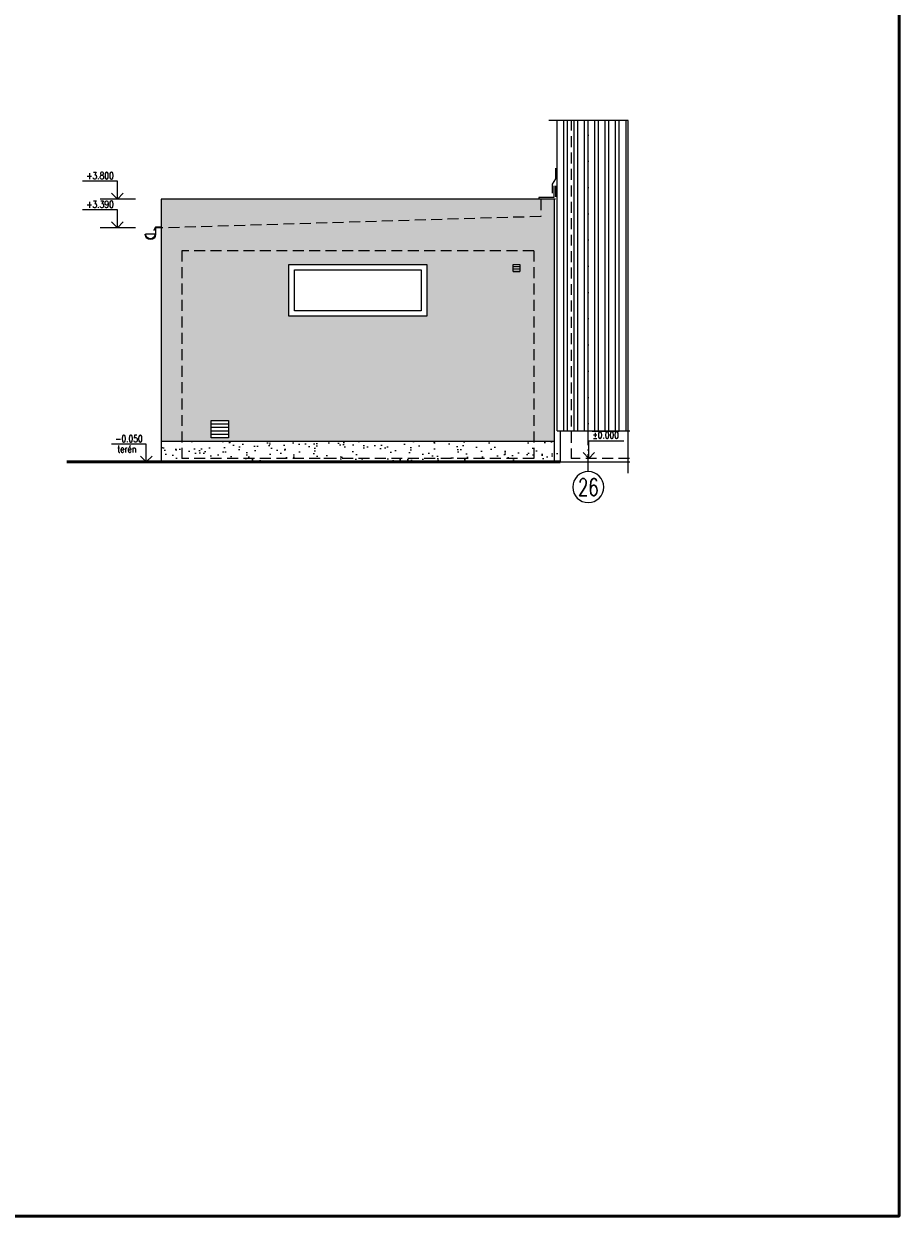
# Model space of a CAD drawing. Header units: millimetres. Extents: x -13560 to 57209, y -1473 to 35717.
# Tile 17 of 22: x 44523 to 57209, y 0 to 17276. Entities that reach past the tile are written whole.
import ezdxf
from ezdxf.enums import TextEntityAlignment as Align

# ---------------------------------------------------------------- set-up
doc = ezdxf.new("R2010")
doc.units = ezdxf.units.MM
doc.header["$LTSCALE"] = 50
doc.linetypes.add('A_CARA_15', pattern=[7.6, 5, -1.3, 0, -1.3])
doc.linetypes.add('HIDDEN', pattern=[9.525, 6.35, -3.175])
for name, color, linetype, lineweight in [('CA_KOTY', 3, 'Continuous', 25), ('CA_NEVHRA', 3, 'HIDDEN', 25), ('CA_OSY', 5, 'A_CARA_15', 18), ('CA_POHHRA18', 8, 'Continuous', 18), ('CA_POHHRA25', 7, 'Continuous', 25), ('CA_REZY', 1, 'Continuous', 50), ('CA_SRAFY', 9, 'Continuous', 13), ('CA_TEXT5', 1, 'Continuous', 50)]:
    doc.layers.add(name, color=color, linetype=linetype, lineweight=lineweight)
doc.layers.add('RAMECEK', color=1, linetype='Continuous', lineweight=50, plot=False)
doc.styles.add('KOT', font='ROMANS.SHX', dxfattribs={"width": 0.8})
doc.styles.add('ROMANS', font='romans.shx', dxfattribs={"width": 0.8})
doc.linetypes.add('Preruseni', pattern='A,60,[100,cadkon.shx,S=2.5,R=0,X=0,Y=0],-10', length=70)

# ---------------------------------------------------------------- blocks, each defined once
blk = doc.blocks.new('POL1')
blk.add_circle((0.02, 4.3), 4.5)
at = {"layer": 'CA_TEXT5', "style": 'ROMANS', "width": 0.8}
blk.add_attdef('C', text='', height=5, dxfattribs=at).set_placement((0, 4.33), align=Align.MIDDLE_CENTER)

msp = doc.modelspace()

# ---------------------------------------------------------------- hatches: boundary and pattern name
at = {"layer": 'CA_POHHRA18', "transparency": 33554521}
h = msp.add_hatch(color=252, dxfattribs=at)
h.dxf.hatch_style = 1
h.paths.add_polyline_path([(52213.5, 14734.3), (46513.5, 14734.3), (46513.5, 11229.3), (52213.5, 11229.3)])
h.paths.add_polyline_path([(48363.5, 13039.3), (48363.5, 13789.3), (50363.5, 13789.3), (50363.5, 13039.3)], flags=16)
h.paths.add_polyline_path([(47488.5, 11529.3), (47488.5, 11279.3), (47238.5, 11279.3), (47238.5, 11529.3)], flags=16)
h.paths.add_polyline_path([(48443.5, 13119.3), (48443.5, 13709.3), (50283.5, 13709.3), (50283.5, 13119.3)], flags=0)
h.paths.add_polyline_path([(51613.5, 13689.3), (51613.5, 13789.3), (51713.5, 13789.3), (51713.5, 13689.3)], flags=16)
at = {"layer": 'CA_POHHRA18', "transparency": 33554687}
h = msp.add_hatch(dxfattribs=at)
h.set_pattern_fill('ANSI31', color=252, scale=11, angle=315)
h.set_pattern_definition([(0, (25702.3, 13689.327), (7e-15, 34.925), [])])
h.paths.add_polyline_path([(51713.5, 13689.3), (51613.5, 13689.3), (51613.5, 13789.3), (51713.5, 13789.3)])
h = msp.add_hatch(dxfattribs=at)
h.set_pattern_fill('ANSI31', color=252, scale=16, angle=315)
h.set_pattern_definition([(0, (-1600, 0), (1e-14, 50.8), [])])
h.paths.add_polyline_path([(47238.5, 11529.3), (47488.5, 11529.3), (47488.5, 11379.3), (47238.5, 11379.3)])
h.paths.add_polyline_path([(47238.5, 11379.3), (47488.5, 11379.3), (47488.5, 11279.3), (47238.5, 11279.3)])
at = {"layer": 'CA_SRAFY'}
h = msp.add_hatch(dxfattribs=at)
h.set_pattern_fill('AR-SAND', color=256, scale=5, angle=315)
h.paths.add_polyline_path([(52253.5, 11229.3), (46513.5, 11229.3), (46513.5, 10929.3), (52253.5, 10929.3)])

# ---------------------------------------------------------------- linework, layer by layer
at = {"layer": 'CA_KOTY'}
for p, q in [((46139.6, 14734.3), (45628.6, 14734.3)), ((46139.6, 14319.3), (45628.6, 14319.3))]:
    msp.add_line(p, q, dxfattribs=at)
for points in [[(45963.4, 14823.3), (45879.4, 14734.3), (45795.4, 14823.3), (45879.4, 14734.3), (45963.4, 14823.3), (45879.4, 14734.3), (45879.4, 14995.2), (45372.3, 14995.2)], [(45963.4, 14408.3), (45879.4, 14319.3), (45795.4, 14408.3), (45879.4, 14319.3), (45963.4, 14408.3), (45879.4, 14319.3), (45879.4, 14580.2), (45372.3, 14580.2)], [(52626.9, 11063.3), (52710.9, 10979.3), (52794.9, 11063.3), (52710.9, 10979.3), (52626.9, 11063.3), (52710.9, 10979.3), (52710.9, 11235.2), (53218, 11235.2)], [(46382.5, 11013.3), (46298.5, 10929.3), (46214.5, 11013.3), (46298.5, 10929.3), (46382.5, 11013.3), (46298.5, 10929.3), (46298.5, 11185.2), (45791.4, 11185.2)]]:
    msp.add_lwpolyline(points, dxfattribs=at)
at = {"layer": 'CA_NEVHRA', "ltscale": 0.5}
for p, q in [((52453.5, 15887.5), (52453.5, 10979.3)), ((46813.5, 13989.3), (46813.5, 10979.3)), ((51913.5, 13989.3), (46813.5, 13989.3)), ((51913.5, 13989.3), (51913.5, 10979.3)), ((51913.5, 10979.3), (46813.5, 10979.3)), ((53300.5, 10979.3), (52453.5, 10979.3))]:
    msp.add_line(p, q, dxfattribs=at)
msp.add_lwpolyline([(52228.5, 14928.6), (52228.5, 14734.3), (52013.5, 14734.3), (52013.5, 14484.3), (46513.5, 14319.3)], dxfattribs=at)
at = {"layer": 'CA_POHHRA18'}
for p, q in [((52213.5, 10929.3), (52213.5, 14734.3)), ((52293.5, 10929.3), (53306.5, 10929.3))]:
    msp.add_line(p, q, dxfattribs=at)
for points in [[(52183.5, 14820.5), (52183.5, 14950.6), (52233.5, 15030.9), (52233.5, 15186.3)], [(52203.5, 14928.6), (52203.5, 14759.3), (51988.5, 14759.3), (51988.5, 14734.3)]]:
    msp.add_lwpolyline(points, dxfattribs=at)
at = {"layer": 'CA_POHHRA18', "ltscale": 1.2}
for points in [[(46513.5, 14320.6), (46433.4, 14315.6), (46433.4, 14225, -1), (46283.4, 14225), (46283.4, 14229.5)], [(46293.4, 14225), (46293.4, 14231.7), (46423.4, 14231.7), (46423.4, 14225, -1), (46293.4, 14225)]]:
    msp.add_lwpolyline(points, format="xyb", dxfattribs=at)
msp.add_lwpolyline([(46513.5, 14334.8), (46432.1, 14329.7), (46406.7, 14286.5), (46426.6, 14295.3)], dxfattribs=at)
at = {"layer": 'CA_POHHRA18'}
for points in [[(51713.5, 13689.3), (51613.5, 13689.3), (51613.5, 13789.3), (51713.5, 13789.3)], [(47488.5, 11279.3), (47238.5, 11279.3), (47238.5, 11529.3), (47488.5, 11529.3)]]:
    msp.add_lwpolyline(points, close=True, dxfattribs=at)
at = {"layer": 'CA_POHHRA25'}
for p, q in [((52253.5, 11379.3), (52253.5, 15887.5)), ((46513.5, 14734.3), (46513.5, 10929.3)), ((52213.5, 14734.3), (46513.5, 14734.3)), ((46513.5, 11229.3), (52213.5, 11229.3))]:
    msp.add_line(p, q, dxfattribs=at)
for points in [[(50363.5, 13039.3), (48363.5, 13039.3), (48363.5, 13789.3), (50363.5, 13789.3)], [(50283.5, 13119.3), (48443.5, 13119.3), (48443.5, 13709.3), (50283.5, 13709.3)]]:
    msp.add_lwpolyline(points, close=True, dxfattribs=at)
msp.add_lwpolyline([(52253.5, 11379.3), (52293.5, 11379.3), (52293.5, 10929.3)], dxfattribs=at)
at = {"layer": 'CA_REZY'}
msp.add_line((45144.1, 10929.3), (52293.5, 10929.3), dxfattribs=at)
at = {"layer": 'RAMECEK'}
msp.add_lwpolyline([(-13559.5, 0), (57208.6, 0), (57208.6, 35717), (-13559.5, 35717)], close=True, dxfattribs=at)

# ---------------------------------------------------------------- block references
at = {"layer": 'CA_KOTY'}
ref = msp.add_blockref('POL1', (52704.4, 10349.2), dxfattribs=dict(at, xscale=-50, yscale=50, zscale=50))
ref.add_attrib('C', '26', dxfattribs={"layer": '0', "color": 1, "height": 250, "style": 'KOT', "width": 0.7}).set_placement((52704.4, 10437.4), align=Align.CENTER)

# ---------------------------------------------------------------- next in the draw order: texts
at = {"layer": 'CA_KOTY', "char_height": 100, "style": 'ROMANS', "bg_fill": 3, "box_fill_scale": 1.05, "bg_fill_color": 256, "bg_fill_transparency": 0}
for s, insert, attachment_point in [('+3.800', (45826.5, 15026.2), 9), ('+3.390', (45826.5, 14611.2), 9), ('%%P0.000', (52763.8, 11266.2), 7), ('-0.050', (46245.6, 11216.2), 9)]:
    msp.add_mtext(s, dxfattribs=dict(at, insert=insert, attachment_point=attachment_point))

# ---------------------------------------------------------------- next in the draw order: hatches: boundary and pattern name
at = {"layer": 'CA_POHHRA18', "transparency": 33554687}
h = msp.add_hatch(dxfattribs=at)
h.set_pattern_fill('ZDIVO-OBECNE', color=252, scale=50, angle=45)
h.set_pattern_definition([(90, (0, 0), (-150, 0), []), (90, (50, 50), (-150, 0), [])])
h.paths.add_polyline_path([(53281, 15875), (52253.5, 15875), (52253.5, 11379.3), (52293.5, 11379.3), (53281, 11379.3)])

# ---------------------------------------------------------------- next in the draw order: linework, layer by layer
at = {"layer": 'CA_OSY'}
msp.add_line((52703.4, 10789), (52703.4, 15887.5), dxfattribs=at)
at = {"layer": 'CA_POHHRA18'}
msp.add_line((52293.5, 11379.3), (53304, 11379.3), dxfattribs=at)
at = {"layer": 'CA_SRAFY', "linetype": 'Preruseni', "ltscale": 0.1}
msp.add_lwpolyline([(53281, 10764.5), (53281, 15875), (52130, 15875)], dxfattribs=at)

# ---------------------------------------------------------------- next in the draw order: texts
at = {"layer": 'CA_KOTY', "insert": (46153, 11065.5), "char_height": 100, "width": 1.833200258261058e-12, "attachment_point": 9, "style": 'ROMANS', "bg_fill": 3, "box_fill_scale": 1.05, "bg_fill_color": 256, "bg_fill_transparency": 0}
msp.add_mtext('terén', dxfattribs=at)

doc.saveas('drawing.dxf')
